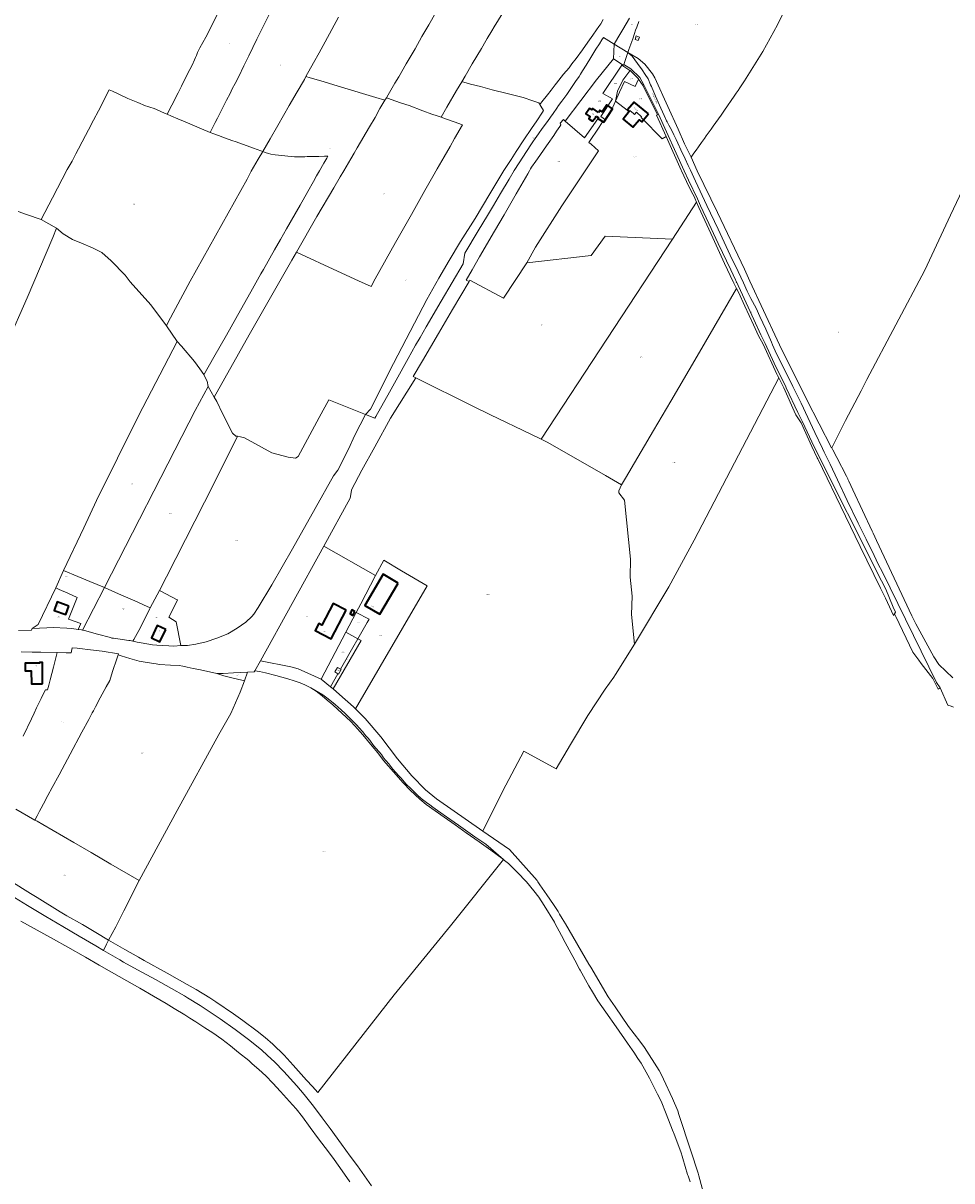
# Model space of a CAD drawing. Header units: metres. Extents: x 125062 to 132125, y 450617 to 454542.
# Tile 21 of 34: x 129073 to 129929, y 451570 to 452636. Entities that reach past the tile are written whole.
import ezdxf
from ezdxf.enums import TextEntityAlignment as Align

# ---------------------------------------------------------------- set-up
doc = ezdxf.new("R2010")
doc.units = ezdxf.units.M
doc.layers.get('Defpoints').update_dxf_attribs({"color": 151})
for name, color, linetype, lineweight in [('B-XX-KG-GRENS_PERCEEL-GV', 150, 'Continuous', 18), ('B-XX-KG-GRENS_PERCEEL-S', 150, 'Continuous', 25), ('B-XX-OG-BEBOUWING-G', 7, 'Continuous', 35), ('B-XX-OG-BEBOUWING_HUISNUMMER-T18', 7, 'Continuous', 18), ('B-XX-OG-BEBOUWING_STRAATNAAM-T18', 7, 'Continuous', 18)]:
    doc.layers.add(name, color=color, linetype=linetype, lineweight=lineweight)
doc.styles.add('NLCS-ISO', font='NLCS-ISO.ttf', dxfattribs={"height": 1.8})
doc.styles.add('NLCS-ISO-M-T18', font='NLCS-ISO.ttf', dxfattribs={"height": 1.8})

# ---------------------------------------------------------------- blocks, each defined once
blk = doc.blocks.new('SKG-PERCEELNUMMER-SO')
at = {"layer": 'Defpoints'}
blk.add_point((0, 0), dxfattribs=at)
at = {"style": 'NLCS-ISO', "oblique": 10, "flags": 1}
blk.add_attdef('GEMEENTECODE', text='', height=1.8, dxfattribs=at).set_placement((-0.5, 2.6), align=Align.MIDDLE_RIGHT)
at = {"style": 'NLCS-ISO', "oblique": 10}
blk.add_attdef('PERCEELNUMMER', text='', height=1.8, dxfattribs=at).set_placement((0, 0), align=Align.MIDDLE_CENTER)
at = {"style": 'NLCS-ISO', "oblique": 10, "flags": 1}
blk.add_attdef('SECTIE', text='', height=1.8, dxfattribs=at).set_placement((0.5, 2.5), align=Align.MIDDLE_LEFT)

msp = doc.modelspace()

# ---------------------------------------------------------------- linework, layer by layer
at = {"layer": 'B-XX-KG-GRENS_PERCEEL-GV'}
for points in [[(129640.407, 452637.42), (129638.593, 452632.272), (129637.591, 452629.312), (129636.591, 452626.532), (129634.841, 452621.62), (129633.029, 452616.591), (129631.217, 452611.503), (129630.338, 452608.839), (129640.038, 452603.247), (129645.941, 452598.199), (129653.101, 452589.225), (129655.132, 452585.598), (129667.326, 452559.193), (129676.787, 452538.151), (129682.543, 452524.875), (129688.599, 452512.554), (129691.163, 452516.022), (129693.36, 452519.019), (129695.558, 452522.075), (129698.365, 452525.954), (129700.929, 452529.539), (129702.64, 452532.009), (129705.388, 452535.889), (129707.16, 452538.417), (129709.114, 452541.18), (129713.876, 452547.821), (129716.256, 452551.112), (129719.492, 452555.638), (129728.357, 452568.695), (129730.133, 452571.461), (129731.902, 452573.87), (129733.494, 452576.342), (129737.994, 452582.901), (129754.669, 452609.659), (129768.252, 452634.328), (129781.414, 452661.616)], [(129781.414, 452661.616), (129768.252, 452634.328), (129754.669, 452609.659), (129737.994, 452582.901), (129733.494, 452576.342), (129731.902, 452573.87), (129730.133, 452571.461), (129728.357, 452568.695), (129719.492, 452555.638), (129716.256, 452551.112), (129713.876, 452547.821), (129709.114, 452541.18), (129707.16, 452538.417), (129705.388, 452535.889), (129702.64, 452532.009), (129700.929, 452529.539), (129698.365, 452525.954), (129695.558, 452522.075), (129693.36, 452519.019), (129691.163, 452516.022), (129688.599, 452512.554), (129694.201, 452499.831), (129713.147, 452461.39), (129737.859, 452409.275), (129742.697, 452398.363), (129767.837, 452344.163), (129770.204, 452339.531), (129795.223, 452288.915), (129818.178, 452244.752), (129818.242, 452244.629), (129825.662, 452259.523), (129830.861, 452269.957), (129845.335, 452297.375), (129850.723, 452307.582), (129904.062, 452408.475), (129927.637, 452458.906), (129946.905, 452500.003)], [(129256.325, 452652.053), (129241.512, 452623.12), (129238.829, 452618.115), (129236.086, 452613.107), (129234.835, 452610.577), (129233.978, 452609.008), (129232.97, 452606.245), (129232.054, 452604.145), (129231.16, 452602.094), (129228.83, 452597.275), (129224.788, 452589.26), (129219.097, 452577.871), (129215.964, 452571.723), (129210.388, 452560.456), (129206.066, 452552.019), (129209.969, 452550.321), (129215.744, 452547.834), (129222.48, 452545.013), (129237.64, 452538.516), (129245.68, 452535.322), (129250.311, 452544.29), (129252.302, 452548.326), (129256.969, 452557.666), (129259.078, 452561.765), (129260.674, 452564.84), (129263.92, 452571.229), (129265.911, 452575.265), (129268.475, 452580.268), (129271.895, 452586.899), (129276.669, 452596.718), (129281.162, 452605.876), (129288.671, 452621.059), (129302.262, 452648.772)], [(129302.262, 452648.772), (129288.671, 452621.059), (129281.162, 452605.876), (129276.669, 452596.718), (129271.895, 452586.899), (129268.475, 452580.268), (129265.911, 452575.265), (129263.92, 452571.229), (129260.674, 452564.84), (129259.078, 452561.765), (129256.969, 452557.666), (129252.302, 452548.326), (129250.311, 452544.29), (129245.68, 452535.322), (129248.821, 452534.07), (129253.265, 452532.506), (129258.852, 452530.432), (129266.481, 452527.631), (129268.462, 452526.962), (129276.392, 452524.05), (129285.343, 452520.744), (129292.13, 452518.281), (129293.981, 452517.658), (129300.807, 452529.381), (129307.849, 452541.576), (129318.498, 452560.048), (129325.651, 452572.603), (129332.352, 452584.134), (129333.802, 452586.777), (129340.694, 452599.337), (129345.897, 452608.69), (129351.558, 452618.827), (129363.897, 452641.448)], [(129363.897, 452641.448), (129351.558, 452618.827), (129345.897, 452608.69), (129340.694, 452599.337), (129333.802, 452586.777), (129337.617, 452585.686), (129347.634, 452582.643), (129362.565, 452578.285), (129375.642, 452574.3), (129389.019, 452570.204), (129398.313, 452567.501), (129406.57, 452564.893), (129407.976, 452567.276), (129409.457, 452569.785), (129415.756, 452580.652), (129419.311, 452586.571), (129426.182, 452598.464), (129434.316, 452612.411), (129440.728, 452623.519), (129446.911, 452634.264), (129453.495, 452645.674)], [(129607.784, 452639.252), (129605.491, 452635.387), (129603.643, 452632.902), (129601.45, 452629.873), (129597.992, 452624.909), (129593.44, 452618.311), (129588.478, 452611.406), (129582.829, 452603.353), (129578.896, 452598.319), (129576.178, 452594.801), (129571.255, 452588.79), (129566.854, 452583.387), (129564.537, 452580.594), (129563.497, 452579.2), (129559.799, 452574.29), (129556.326, 452569.98), (129551.238, 452563.37), (129549.388, 452560.937), (129550.32, 452559.299), (129552.733, 452555.424), (129551.753, 452554.031), (129546.522, 452545.869), (129541.623, 452538.847), (129534.478, 452528.496), (129527.462, 452517.731), (129522.749, 452510.356), (129516.2, 452500.062), (129503.369, 452478.7), (129489.754, 452456.023), (129476.314, 452434.736), (129465.706, 452417.314), (129456.133, 452400.981), (129445.321, 452381.484), (129441.391, 452374.407), (129414.496, 452322.468), (129393.244, 452280.403), (129388.814, 452275.467), (129397.412, 452272.085), (129398.244, 452273.626), (129410.703, 452296.054), (129416.873, 452307.119), (129427.981, 452326.976), (129434.62, 452339.176), (129438.913, 452346.474), (129444.618, 452356.106), (129458.495, 452379.974), (129478.607, 452414.253), (129480.26, 452424.033), (129492.612, 452444.733), (129500.965, 452458.673), (129506.553, 452468.066), (129513.141, 452479.015), (129520.964, 452492.236), (129525.788, 452500.194), (129530.268, 452507.195), (129533.776, 452512.577), (129541.079, 452523.825), (129542.863, 452526.487), (129544.995, 452529.574), (129548.225, 452534.116), (129551.511, 452538.778), (129556.303, 452545.322), (129559.07, 452549.258), (129561.552, 452552.651), (129565.069, 452557.676), (129566.625, 452559.916), (129569.565, 452564.094), (129574.066, 452570.333), (129577.756, 452575.6), (129582.305, 452582.317), (129585.476, 452586.798), (129586.681, 452588.791), (129588.633, 452591.934), (129592.084, 452597.196), (129596.327, 452604.263), (129600.976, 452611.815), (129604.194, 452616.893), (129606.374, 452620.458), (129607.869, 452622.756), (129617.838, 452616.674), (129621.039, 452622.466), (129625.628, 452630.018), (129631.877, 452640.466)], [(129453.495, 452645.674), (129446.911, 452634.264), (129440.728, 452623.519), (129434.316, 452612.411), (129426.182, 452598.464), (129419.311, 452586.571), (129415.756, 452580.652), (129409.457, 452569.785), (129407.976, 452567.276), (129410.007, 452566.641), (129415.835, 452564.454), (129421.96, 452562.273), (129428.804, 452559.931), (129441.599, 452555.284), (129449.83, 452552.2), (129454.813, 452550.469), (129458.254, 452549.239), (129463.56, 452558.534), (129472.674, 452573.874), (129477.34, 452581.868), (129480.464, 452587.217), (129486.874, 452598.444), (129495.417, 452612.699), (129499.486, 452619.583), (129500.747, 452621.697), (129505.106, 452628.886), (129507.284, 452632.569), (129515.082, 452645.556)], [(129515.082, 452645.556), (129507.284, 452632.569), (129505.106, 452628.886), (129500.747, 452621.697), (129499.486, 452619.583), (129495.417, 452612.699), (129486.874, 452598.444), (129480.464, 452587.217), (129477.34, 452581.868), (129479.288, 452581.413), (129485.519, 452579.83), (129494.747, 452577.424), (129505.415, 452574.575), (129519.073, 452571.199), (129534.053, 452567.319), (129542.933, 452564.487), (129548.515, 452562.652), (129549.016, 452561.591), (129549.388, 452560.937), (129551.238, 452563.37), (129556.326, 452569.98), (129559.799, 452574.29), (129563.497, 452579.2), (129564.537, 452580.594), (129566.854, 452583.387), (129571.255, 452588.79), (129576.178, 452594.801), (129578.896, 452598.319), (129582.829, 452603.353), (129588.478, 452611.406), (129593.44, 452618.311), (129597.992, 452624.909), (129601.45, 452629.873), (129603.643, 452632.902), (129605.491, 452635.387), (129607.784, 452639.252)], [(129631.877, 452640.466), (129625.628, 452630.018), (129621.039, 452622.466), (129617.838, 452616.674), (129630.338, 452608.839), (129631.217, 452611.503), (129633.029, 452616.591), (129634.841, 452621.62), (129636.591, 452626.532), (129637.591, 452629.312), (129638.593, 452632.272), (129640.407, 452637.42)], [(129071.283, 452056.878), (129081.469, 452056.597), (129089.511, 452056.419), (129104.583, 452056.111), (129112.921, 452055.94), (129117.453, 452055.974), (129118.497, 452060.639), (129123.015, 452060.185), (129127.962, 452059.626), (129132.672, 452059.066), (129146.025, 452057.439), (129160.992, 452055.05), (129160.712, 452054.21), (129163.627, 452053.223), (129171.567, 452050.722), (129178.132, 452048.865), (129180.102, 452048.284), (129193.46, 452046.062), (129195.905, 452045.663), (129198.767, 452045.268), (129208.956, 452044.629), (129217.06, 452044.095), (129220.519, 452043.585), (129224.336, 452042.839), (129229.944, 452041.63), (129235.254, 452040.419), (129250.346, 452037.257), (129251.694, 452036.84), (129257.675, 452036.776), (129267.2, 452037.383), (129280.01, 452037.997), (129286.108, 452038.289), (129286.623, 452039.217), (129291.787, 452048.515), (129350.417, 452154.092), (129374.424, 452198.466), (129375.851, 452205.535), (129375.928, 452205.915), (129385.434, 452224.032), (129397.392, 452245.629), (129411.856, 452271.911), (129434.915, 452309.289), (129432.569, 452310.451), (129441.099, 452324.93), (129455.8, 452350.115), (129468.739, 452372.011), (129484.089, 452397.915), (129481.518, 452399.325), (129487.046, 452408.777), (129493.866, 452420.621), (129507.506, 452444.19), (129516.444, 452459.504), (129527.558, 452478.646), (129538.139, 452497.13), (129539.726, 452499.941), (129540.815, 452501.841), (129541.737, 452503.173), (129545.48, 452508.68), (129549.171, 452513.888), (129553.378, 452519.941), (129556.954, 452524.968), (129562.198, 452532.535), (129564.79, 452536.347), (129567.667, 452540.702), (129568.583, 452542.272), (129568.009, 452543.926), (129571.031, 452547.153), (129572.672, 452545.587), (129601.362, 452583.642), (129617.275, 452602.978), (129617.838, 452616.674), (129607.869, 452622.756), (129606.374, 452620.458), (129604.194, 452616.893), (129600.976, 452611.815), (129596.327, 452604.263), (129592.084, 452597.196), (129588.633, 452591.934), (129586.681, 452588.791), (129585.476, 452586.798), (129582.305, 452582.317), (129577.756, 452575.6), (129574.066, 452570.333), (129569.565, 452564.094), (129566.625, 452559.916), (129565.069, 452557.676), (129561.552, 452552.651), (129559.07, 452549.258), (129556.303, 452545.322), (129551.511, 452538.778), (129548.225, 452534.116), (129544.995, 452529.574), (129542.863, 452526.487), (129541.079, 452523.825), (129533.776, 452512.577), (129530.268, 452507.195), (129525.788, 452500.194), (129520.964, 452492.236), (129513.141, 452479.015), (129506.553, 452468.066), (129500.965, 452458.673), (129492.612, 452444.733), (129480.26, 452424.033), (129478.607, 452414.253), (129458.495, 452379.974), (129444.618, 452356.106), (129438.913, 452346.474), (129434.62, 452339.176), (129427.981, 452326.976), (129416.873, 452307.119), (129410.703, 452296.054), (129398.244, 452273.626), (129397.412, 452272.085), (129388.814, 452275.467), (129378.859, 452256.476), (129372.911, 452243.38), (129363.151, 452224.133), (129359.106, 452218.918), (129342.438, 452188.849), (129321.447, 452151.635), (129302.45, 452118.587), (129289.842, 452097.611), (129285.681, 452091.667), (129283.995, 452089.514), (129278.327, 452084.13), (129270.394, 452078.618), (129261.786, 452073.43), (129251.682, 452069.279), (129241.757, 452065.997), (129232.209, 452063.887), (129224.786, 452062.774), (129218.578, 452062.552), (129212.042, 452061.984), (129207.514, 452062.248), (129196.551, 452062.821), (129192.556, 452063.387), (129181.882, 452065.153), (129178.303, 452065.841), (129174.315, 452066.659), (129171.86, 452067.162), (129170.519, 452067.353), (129156.359, 452069.369), (129154.987, 452069.537), (129153.674, 452070.004), (129141.797, 452073.25), (129129.682, 452076.494), (129128.059, 452076.784), (129126.876, 452076.995), (129124.553, 452077.409), (129123.995, 452077.492), (129118.113, 452078.373), (129113.466, 452078.636), (129100.895, 452079.137), (129095, 452078.974), (129081.606, 452078.342), (129080.871, 452076.664), (129069.11, 452076.516)], [(129929.74, 452032.812), (129916.917, 452045.056), (129912.213, 452052.173), (129895.711, 452082.505), (129892.12, 452090.012), (129859.571, 452159.373), (129856.405, 452166.119), (129855.553, 452167.934), (129837.6, 452206.191), (129835.823, 452209.978), (129833.946, 452213.977), (129833.078, 452215.826), (129832.975, 452216.046), (129831.828, 452218.491), (129822.846, 452235.772), (129819.147, 452242.888), (129818.242, 452244.629), (129818.178, 452244.752), (129795.223, 452288.915), (129770.204, 452339.531), (129767.837, 452344.163), (129742.697, 452398.363), (129737.859, 452409.275), (129713.147, 452461.39), (129694.201, 452499.831), (129688.599, 452512.554), (129682.543, 452524.875), (129676.787, 452538.151), (129667.326, 452559.193), (129655.132, 452585.598), (129653.101, 452589.225), (129645.941, 452598.199), (129640.038, 452603.247), (129630.338, 452608.839), (129634.311, 452605.376), (129639.307, 452598.707), (129643.53, 452592.812), (129646.308, 452588.731), (129649.003, 452584.574), (129651.303, 452579.239), (129652.262, 452577.516), (129655.863, 452568.715), (129660.663, 452557.656), (129663.96, 452550.701), (129666.06, 452545.885), (129666.599, 452544.934), (129668.216, 452541.902), (129669.474, 452539.823), (129671.271, 452536.494), (129672.889, 452533.165), (129675.047, 452528.826), (129676.487, 452525.496), (129679.365, 452519.254), (129683.322, 452511.05), (129686.022, 452504.807), (129687.976, 452500.38), (129692.867, 452490.385), (129703.248, 452468.075), (129713.57, 452446.062), (129724.786, 452422.324), (129732.004, 452407.094), (129737.016, 452396.623), (129740.416, 452389.127), (129743.638, 452382.344), (129748.529, 452373.242), (129752.108, 452365.687), (129757.537, 452353.907), (129762.729, 452342.008), (129763.624, 452339.747), (129766.13, 452334.095), (129770.545, 452325.111), (129776.569, 452313.094), (129782.296, 452301.374), (129789.991, 452286.025), (129796.315, 452272.639), (129802.818, 452258.777), (129809.857, 452244.201), (129811.349, 452240.869), (129816.659, 452229.625), (129823.46, 452215.406), (129832.528, 452196.19), (129842.61, 452175.308), (129849.828, 452160.672), (129857.463, 452145.562), (129861.162, 452137.708), (129865.158, 452130.094), (129914.825, 452028.435), (129918.077, 452023.519), (129925.349, 452007.845), (129928.154, 452006.78), (129930.512, 452005.885)], [(129058.908, 452341.884), (129076.894, 452382.83), (129100.664, 452438.444), (129103.897, 452446.989), (129089.954, 452455.123), (129076.359, 452459.77), (129068.67, 452462.437)], [(129069.11, 452076.516), (129080.871, 452076.664), (129081.606, 452078.342), (129086.978, 452081.873), (129103.359, 452115.723), (129110.408, 452131.601), (129129.087, 452170.92), (129140.972, 452196.095), (129179.521, 452274.263), (129215.137, 452342.696), (129205.384, 452357.096), (129190.821, 452376.332), (129171.702, 452397.775), (129167.31, 452403.698), (129154.285, 452417.12), (129145.712, 452424.619), (129137.28, 452429.083), (129127.005, 452433.234), (129118.582, 452436.566), (129110.026, 452441.802), (129103.897, 452446.989), (129100.664, 452438.444), (129076.894, 452382.83), (129058.908, 452341.884)], [(129066.449, 451911.795), (129084.122, 451901.89), (129086.07, 451905.687), (129088.353, 451909.964), (129089.795, 451912.696), (129091.958, 451916.854), (129096.044, 451924.516), (129100.069, 451931.999), (129106.377, 451943.64), (129109.14, 451948.688), (129116.709, 451962.586), (129127.405, 451982.899), (129133.653, 451994.6), (129136.897, 452000.598), (129138.099, 452002.585), (129139.859, 452006.053), (129144.323, 452014.424), (129149.845, 452024.591), (129152.958, 452030.451), (129155.696, 452038.572), (129159.42, 452050.333), (129160.712, 452054.21), (129160.992, 452055.05), (129146.025, 452057.439), (129132.672, 452059.066), (129127.962, 452059.626), (129123.015, 452060.185), (129118.497, 452060.639), (129117.453, 452055.974), (129112.921, 452055.94), (129104.583, 452056.111), (129103.137, 452050.208), (129101.228, 452042.689), (129098.218, 452031.172), (129096.827, 452025.98), (129095.727, 452021.743), (129093.702, 452021.728), (129092.234, 452018.917), (129089.891, 452013.778), (129085.667, 452005.11), (129083.38, 452000.387), (129081.082, 451995.217), (129073.2, 451979.123)], [(129073.2, 451979.123), (129081.082, 451995.217), (129083.38, 452000.387), (129085.667, 452005.11), (129089.891, 452013.778), (129092.234, 452018.917), (129093.702, 452021.728), (129095.727, 452021.743), (129096.827, 452025.98), (129098.218, 452031.172), (129101.228, 452042.689), (129103.137, 452050.208), (129104.583, 452056.111), (129089.511, 452056.419), (129081.469, 452056.597), (129071.283, 452056.878)], [(129708.499, 451527.628), (129695.818, 451574.024), (129695.082, 451576.716), (129688.343, 451597.296), (129677.389, 451630.744), (129676.351, 451633.915), (129671.562, 451645.47), (129663.276, 451663.109), (129662.245, 451665.304), (129659.184, 451671.242), (129645.823, 451692.327), (129641.339, 451698.222), (129631.033, 451711.769), (129618.686, 451729.901), (129612.26, 451739.197), (129596.235, 451766.243), (129594.508, 451769.191), (129572.854, 451806.147), (129569.75, 451811.161), (129567.399, 451815.256), (129566.049, 451817.607), (129561.99, 451824.173), (129555.902, 451833.007), (129549.336, 451842.199), (129547.546, 451844.944), (129546.949, 451846.138), (129521.288, 451874.675), (129496.803, 451891.739), (129454.171, 451921.451), (129444.067, 451929.671), (129431.299, 451942.723), (129418.113, 451958.221), (129402.837, 451978.584), (129388.269, 451995.276), (129379.486, 452004.23), (129377.627, 452006.124), (129364.783, 452017.599), (129358.801, 452022.627), (129356.419, 452024.629), (129347.945, 452031.754), (129326.636, 452041.07), (129319.861, 452043.023), (129291.787, 452048.515), (129286.623, 452039.217), (129290.894, 452038.736), (129296.463, 452037.523), (129306.155, 452035.028), (129317.232, 452031.961), (129322.884, 452030.206), (129328.345, 452028.336), (129332.92, 452026.353), (129338.31, 452023.55), (129349.425, 452017.257), (129354.35, 452013.559), (129360.858, 452008.324), (129366.362, 452003.371), (129369.791, 452000), (129371.585, 451998.462), (129380.061, 451989.867), (129385.91, 451983.421), (129389.014, 451979.362), (129390.805, 451977.691), (129392.595, 451975.423), (129396.177, 451970.648), (129401.071, 451965.156), (129403.339, 451962.172), (129405.369, 451959.187), (129407.517, 451956.8), (129410.263, 451953.577), (129413.964, 451948.802), (129419.336, 451942.475), (129421.484, 451940.445), (129422.797, 451938.893), (129426.14, 451935.073), (129430.676, 451930.656), (129436.406, 451925.046), (129440.107, 451921.703), (129444.882, 451918.003), (129447.986, 451915.854), (129450.851, 451913.705), (129455.029, 451910.601), (129466.37, 451902.603), (129474.368, 451897.231), (129489.529, 451886.487), (129499.437, 451879.683), (129515.75, 451865.511), (129516.747, 451864.761), (129520.567, 451862.015), (129524.745, 451857.598), (129528.565, 451854.017), (129537.041, 451844.944), (129543.726, 451836.827), (129548.501, 451830.858), (129553.395, 451823.218), (129562.707, 451807.818), (129563.162, 451806.973), (129569.392, 451795.403), (129572.615, 451789.076), (129576.315, 451782.272), (129581.449, 451772.841), (129585.866, 451764.604), (129586.406, 451763.643), (129594.461, 451749.324), (129597.684, 451743.713), (129602.817, 451735.357), (129609.98, 451724.971), (129619.53, 451711.362), (129630.035, 451696.44), (129634.272, 451690.26), (129635.765, 451688.084), (129639.704, 451682.234), (129642.689, 451677.817), (129650.329, 451664.089), (129657.73, 451649.406), (129660.953, 451642.84), (129665.609, 451631.38), (129671.578, 451616.1), (129672.931, 451612.56), (129677.308, 451601.297), (129679.613, 451595.464), (129680.516, 451592.14), (129681.126, 451590.058), (129685.425, 451575.392), (129685.842, 451574.151), (129687.708, 451568.599)], [(129061.874, 451845.684), (129079.954, 451834.322), (129086.188, 451830.481), (129107.502, 451817.459), (129113.618, 451813.797), (129127.81, 451805.572), (129143.189, 451796.448), (129148.711, 451793.206), (129152.027, 451791.178), (129158.526, 451803.52), (129166.098, 451818.132), (129180.122, 451846.29), (129154.097, 451861.36), (129135.927, 451871.926), (129119.953, 451881.232), (129091.331, 451897.743), (129086.165, 451900.745), (129084.122, 451901.89), (129066.449, 451911.795)], [(129057.33, 451835.429), (129077.326, 451823.227), (129094.152, 451813.059), (129109.806, 451803.743), (129124.786, 451794.954), (129140.266, 451786.089), (129147.299, 451781.861), (129150.113, 451787.543), (129152.027, 451791.178), (129148.711, 451793.206), (129143.189, 451796.448), (129127.81, 451805.572), (129113.618, 451813.797), (129107.502, 451817.459), (129086.188, 451830.481), (129079.954, 451834.322), (129061.874, 451845.684)], [(129394.274, 451564.975), (129381.27, 451583.227), (129374.592, 451592.416), (129366.644, 451603.208), (129356.182, 451617.705), (129348.832, 451627.495), (129340.734, 451638.362), (129332.162, 451649.231), (129325.508, 451657.171), (129313.44, 451670.248), (129304.812, 451679.293), (129298.452, 451685.084), (129292.764, 451690.122), (129280.762, 451699.652), (129268.634, 451709.007), (129254.708, 451718.842), (129244.75, 451725.518), (129236.212, 451730.914), (129224.604, 451738.044), (129221.908, 451739.851), (129210.024, 451746.832), (129195.094, 451755.096), (129178.638, 451764.014), (129165.73, 451771.123), (129162.41, 451773.057), (129151.5, 451779.335), (129147.299, 451781.861), (129140.266, 451786.089), (129124.786, 451794.954), (129109.806, 451803.743), (129094.152, 451813.059), (129077.326, 451823.227), (129057.33, 451835.429)], [(129071.035, 451808.765), (129086.19, 451800.546), (129101.144, 451792.102), (129114.301, 451784.913), (129130.702, 451775.44), (129143.235, 451768.228), (129161.834, 451757.824), (129180.807, 451746.943), (129193.238, 451739.682), (129204.922, 451732.922), (129212.511, 451728.325), (129222.271, 451722.347), (129226.91, 451719.395), (129232.454, 451715.867), (129240.641, 451710.618), (129248.03, 451706.022), (129256.264, 451699.948), (129264.299, 451693.9), (129271.634, 451687.829), (129281.115, 451680.302), (129284.407, 451677.442), (129290.519, 451672.2), (129296.928, 451666.132), (129303.386, 451659.439), (129310.491, 451651.944), (129321.435, 451639.613), (129324.8, 451635.929), (129330.481, 451628.564), (129337.631, 451618.744), (129345.479, 451608.398), (129351.483, 451600.407), (129358.309, 451591.288), (129365.01, 451581.82), (129374.325, 451568.695)]]:
    msp.add_lwpolyline(points, dxfattribs=at)
for points in [[(129637.126, 452620.875), (129638.121, 452624.094), (129640.982, 452623.156), (129639.987, 452619.997)], [(129640.982, 452623.156), (129638.121, 452624.094), (129637.126, 452620.875), (129639.987, 452619.997)], [(129617.275, 452602.978), (129625.278, 452597.967), (129626.499, 452597.203), (129626.718, 452597.867), (129630.338, 452608.839), (129617.838, 452616.674)], [(129877.326, 452089.233), (129892.862, 452056.647), (129898.435, 452049.047), (129900.734, 452046.071), (129911.328, 452032.363), (129916.409, 452022.416), (129918.077, 452023.519), (129914.825, 452028.435), (129865.158, 452130.094), (129861.162, 452137.708), (129857.463, 452145.562), (129849.828, 452160.672), (129842.61, 452175.308), (129832.528, 452196.19), (129823.46, 452215.406), (129816.659, 452229.625), (129811.349, 452240.869), (129809.857, 452244.201), (129802.818, 452258.777), (129796.315, 452272.639), (129789.991, 452286.025), (129782.296, 452301.374), (129776.569, 452313.094), (129770.545, 452325.111), (129766.13, 452334.095), (129763.624, 452339.747), (129762.729, 452342.008), (129757.537, 452353.907), (129752.108, 452365.687), (129748.529, 452373.242), (129743.638, 452382.344), (129740.416, 452389.127), (129737.016, 452396.623), (129732.004, 452407.094), (129724.786, 452422.324), (129713.57, 452446.062), (129703.248, 452468.075), (129692.867, 452490.385), (129687.976, 452500.38), (129686.022, 452504.807), (129683.322, 452511.05), (129679.365, 452519.254), (129676.487, 452525.496), (129675.047, 452528.826), (129672.889, 452533.165), (129671.271, 452536.494), (129669.474, 452539.823), (129668.216, 452541.902), (129666.599, 452544.934), (129666.06, 452545.885), (129663.96, 452550.701), (129660.663, 452557.656), (129655.863, 452568.715), (129652.262, 452577.516), (129651.303, 452579.239), (129649.003, 452584.574), (129646.308, 452588.731), (129643.53, 452592.812), (129639.307, 452598.707), (129634.311, 452605.376), (129630.338, 452608.839), (129626.718, 452597.867), (129633.251, 452593.762), (129641.348, 452585.963), (129645.226, 452579.097), (129658.629, 452552.065), (129682.281, 452500), (129686.421, 452491.201), (129694.659, 452473.953), (129697.475, 452467.712), (129704.925, 452451.447), (129713.744, 452432.952), (129725.164, 452408.674), (129734.152, 452389.545), (129746.332, 452362.934), (129752.838, 452348.674), (129756.536, 452341.539), (129756.862, 452340.933), (129765.301, 452322.684), (129775.874, 452300.868), (129776.283, 452300), (129786.948, 452277.381), (129791.383, 452268.819), (129800, 452250.112), (129801.221, 452247.461), (129864.209, 452122.087), (129868.077, 452114.688), (129874.916, 452098.095), (129877.149, 452093.47), (129876.125, 452091.752)], [(129609.763, 452547.009), (129605.434, 452549.872), (129616.163, 452566.096), (129607.353, 452571.006), (129624.758, 452597.186), (129625.278, 452597.967), (129617.275, 452602.978), (129601.362, 452583.642), (129572.672, 452545.587), (129590.44, 452530.145), (129602.664, 452547.69), (129607.029, 452544.93), (129607.094, 452544.889), (129608.003, 452544.314)], [(129863.153, 452115.492), (129867.746, 452106.135), (129875.183, 452090.174), (129876.125, 452091.752), (129877.149, 452093.47), (129874.916, 452098.095), (129868.077, 452114.688), (129864.209, 452122.087), (129801.221, 452247.461), (129800, 452250.112), (129791.383, 452268.819), (129786.948, 452277.381), (129776.283, 452300), (129775.874, 452300.868), (129765.301, 452322.684), (129756.862, 452340.933), (129756.536, 452341.539), (129752.838, 452348.674), (129746.332, 452362.934), (129734.152, 452389.545), (129725.164, 452408.674), (129713.744, 452432.952), (129704.925, 452451.447), (129697.475, 452467.712), (129694.659, 452473.953), (129686.421, 452491.201), (129682.281, 452500), (129658.629, 452552.065), (129645.226, 452579.097), (129641.348, 452585.963), (129633.251, 452593.762), (129626.718, 452597.867), (129626.499, 452597.203), (129625.278, 452597.967), (129624.758, 452597.186), (129632.216, 452592.401), (129632.41, 452592.21), (129640.252, 452584.522), (129640.328, 452584.405), (129644.434, 452578.056), (129657.639, 452551.595), (129656.736, 452551.166), (129665.606, 452531.503), (129679.615, 452500.451), (129679.826, 452500), (129686.643, 452485.395), (129690.217, 452478.474), (129691.617, 452476.204), (129692.238, 452474.623), (129693.774, 452471.055), (129695.878, 452466.166), (129708.688, 452438.16), (129719.459, 452414.677), (129727.351, 452397.538), (129727.897, 452396.316), (129730.451, 452391.536), (129732.323, 452388.033), (129738.213, 452375.343), (129746.304, 452358.002), (129750.833, 452348.009), (129755.229, 452340.24), (129767.654, 452312.688), (129768.346, 452311.437), (129769.587, 452309.161), (129771.501, 452305.655), (129774.046, 452300), (129784.95, 452275.771), (129785.307, 452275.262), (129790.032, 452267.62), (129800, 452246.108), (129804.873, 452235.592), (129805.405, 452234.496), (129830.987, 452181.777), (129844.486, 452153.959)], [(129243.733, 452301.089), (129249.311, 452291.434), (129281.534, 452348.814), (129320.749, 452417.714), (129325.03, 452425.102), (129343.974, 452457.793), (129359.617, 452484.354), (129365.438, 452494.464), (129368.673, 452499.789), (129375.205, 452511.038), (129378.125, 452516.109), (129381.05, 452520.942), (129392.449, 452540.444), (129397.432, 452549.017), (129402.008, 452557.164), (129406.57, 452564.893), (129398.313, 452567.501), (129389.019, 452570.204), (129375.642, 452574.3), (129362.565, 452578.285), (129347.634, 452582.643), (129337.617, 452585.686), (129333.802, 452586.777), (129332.352, 452584.134), (129325.651, 452572.603), (129318.498, 452560.048), (129307.849, 452541.576), (129300.807, 452529.381), (129293.981, 452517.658), (129296.272, 452516.888), (129299.456, 452515.711), (129301.55, 452515.343), (129305.438, 452514.599), (129308.603, 452514.256), (129317.14, 452513.382), (129323.347, 452512.812), (129326.387, 452512.703), (129332.697, 452512.85), (129334.839, 452512.959), (129339.78, 452513.074), (129345.734, 452513.153), (129350.913, 452513.273), (129353.054, 452513.382), (129354.063, 452513.525), (129352.921, 452511.414), (129350.345, 452506.947), (129346.339, 452499.8), (129343.515, 452495.133), (129340.812, 452490.169), (129335.462, 452480.897), (129328.468, 452468.397), (129315.887, 452446.444), (129310.363, 452436.516), (129304.836, 452427.005), (129294.549, 452408.941), (129292.375, 452404.934), (129284.617, 452391.117), (129269.098, 452363.782), (129260.518, 452348.471), (129248.937, 452328.193), (129239.723, 452311.923), (129242.735, 452306.209), (129243.656, 452301.222)], [(129619.121, 452564.155), (129620.916, 452573.269), (129625.675, 452583.291), (129632.218, 452592.07), (129632.41, 452592.21), (129632.216, 452592.401), (129624.758, 452597.186), (129607.353, 452571.006), (129616.163, 452566.096), (129605.434, 452549.872), (129609.763, 452547.009), (129615.415, 452555.662)], [(129622.723, 452572.411), (129627.416, 452582.294), (129637.11, 452577.703), (129640.328, 452584.405), (129640.252, 452584.522), (129632.41, 452592.21), (129632.218, 452592.07), (129625.675, 452583.291), (129620.916, 452573.269), (129619.121, 452564.155)], [(129270.722, 452255.368), (129273.54, 452255.011), (129277.151, 452254.064), (129302.318, 452240.164), (129317.532, 452236.198), (129324.07, 452235.147), (129326.674, 452236.745), (129345.958, 452272.697), (129354.84, 452288.828), (129388.814, 452275.467), (129393.244, 452280.403), (129414.496, 452322.468), (129441.391, 452374.407), (129445.321, 452381.484), (129456.133, 452400.981), (129465.706, 452417.314), (129476.314, 452434.736), (129489.754, 452456.023), (129503.369, 452478.7), (129516.2, 452500.062), (129522.749, 452510.356), (129527.462, 452517.731), (129534.478, 452528.496), (129541.623, 452538.847), (129546.522, 452545.869), (129551.753, 452554.031), (129552.733, 452555.424), (129550.32, 452559.299), (129549.388, 452560.937), (129549.016, 452561.591), (129548.515, 452562.652), (129542.933, 452564.487), (129534.053, 452567.319), (129519.073, 452571.199), (129505.415, 452574.575), (129494.747, 452577.424), (129485.519, 452579.83), (129479.288, 452581.413), (129477.34, 452581.868), (129472.674, 452573.874), (129463.56, 452558.534), (129458.254, 452549.239), (129462.321, 452547.785), (129470.364, 452545.113), (129478.006, 452542.403), (129470.78, 452529.756), (129466.544, 452522.391), (129461.167, 452512.856), (129454.841, 452501.686), (129450.785, 452494.568), (129443.496, 452481.708), (129431.035, 452459.637), (129416.458, 452433.858), (129397.65, 452400.423), (129393.772, 452393.366), (129382.239, 452398.521), (129358.75, 452409.422), (129329.762, 452422.963), (129325.03, 452425.102), (129320.749, 452417.714), (129281.534, 452348.814), (129249.311, 452291.434), (129251.636, 452287.41), (129256.785, 452276.28), (129266.141, 452258.208), (129269.337, 452255.544)], [(129665.606, 452531.503), (129656.736, 452551.166), (129657.639, 452551.595), (129644.434, 452578.056), (129640.328, 452584.405), (129637.11, 452577.703), (129627.416, 452582.294), (129622.723, 452572.411), (129619.121, 452564.155), (129629.837, 452555.775), (129631.558, 452554.334), (129631.745, 452554.569), (129632.364, 452555.345), (129635.642, 452552.654), (129636.607, 452551.862), (129638.235, 452553.851), (129643.103, 452549.725), (129642.579, 452549.086), (129643.342, 452548.424), (129661.87, 452529.409)], [(129206.066, 452552.019), (129203.471, 452553.148), (129196.25, 452556.316), (129193.902, 452557.393), (129190.065, 452558.495), (129188.227, 452559.077), (129185.865, 452559.827), (129178.77, 452562.699), (129169.744, 452566.659), (129161.377, 452570.455), (129155.717, 452573.123), (129152.65, 452574.45), (129142.555, 452555.128), (129138.11, 452546.508), (129133.491, 452537.645), (129130.692, 452532.518), (129127.671, 452526.67), (129124.247, 452520.218), (129121.854, 452515.576), (129118.319, 452508.764), (129113.788, 452501.015), (129100.273, 452475.153), (129089.954, 452455.123), (129103.897, 452446.989), (129110.026, 452441.802), (129118.582, 452436.566), (129127.005, 452433.234), (129137.28, 452429.083), (129145.712, 452424.619), (129154.285, 452417.12), (129167.31, 452403.698), (129171.702, 452397.775), (129190.821, 452376.332), (129205.384, 452357.096), (129206.735, 452360.346), (129227.152, 452398.158), (129279.729, 452492.164), (129283.445, 452499.626), (129289.81, 452510.484), (129293.981, 452517.658), (129292.13, 452518.281), (129285.343, 452520.744), (129276.392, 452524.05), (129268.462, 452526.962), (129266.481, 452527.631), (129258.852, 452530.432), (129253.265, 452532.506), (129248.821, 452534.07), (129245.68, 452535.322), (129237.64, 452538.516), (129222.48, 452545.013), (129215.744, 452547.834), (129209.969, 452550.321)], [(129406.57, 452564.893), (129402.008, 452557.164), (129397.432, 452549.017), (129392.449, 452540.444), (129381.05, 452520.942), (129378.125, 452516.109), (129375.205, 452511.038), (129368.673, 452499.789), (129365.438, 452494.464), (129359.617, 452484.354), (129343.974, 452457.793), (129325.03, 452425.102), (129329.762, 452422.963), (129358.75, 452409.422), (129382.239, 452398.521), (129393.772, 452393.366), (129397.65, 452400.423), (129416.458, 452433.858), (129431.035, 452459.637), (129443.496, 452481.708), (129450.785, 452494.568), (129454.841, 452501.686), (129461.167, 452512.856), (129466.544, 452522.391), (129470.78, 452529.756), (129478.006, 452542.403), (129470.364, 452545.113), (129462.321, 452547.785), (129458.254, 452549.239), (129454.813, 452550.469), (129449.83, 452552.2), (129441.599, 452555.284), (129428.804, 452559.931), (129421.96, 452562.273), (129415.835, 452564.454), (129410.007, 452566.641), (129407.976, 452567.276)], [(129609.763, 452547.009), (129608.003, 452544.314), (129607.094, 452544.889), (129604.007, 452540.213), (129594.604, 452525.976), (129596.455, 452524.346), (129603.207, 452518.407), (129569.516, 452467.753), (129545.275, 452429.701), (129537.19, 452415.035), (129596.674, 452421.891), (129609.551, 452439.584), (129671.436, 452437.035), (129693.774, 452471.055), (129692.238, 452474.623), (129691.617, 452476.204), (129690.217, 452478.474), (129686.643, 452485.395), (129679.826, 452500), (129679.615, 452500.451), (129665.606, 452531.503), (129661.87, 452529.409), (129643.342, 452548.424), (129642.579, 452549.086), (129643.103, 452549.725), (129638.235, 452553.851), (129636.607, 452551.862), (129635.642, 452552.654), (129632.364, 452555.345), (129631.745, 452554.569), (129631.558, 452554.334), (129629.837, 452555.775), (129619.121, 452564.155), (129615.415, 452555.662)], [(129484.089, 452397.915), (129484.889, 452399.265), (129515.899, 452382.565), (129537.19, 452415.035), (129545.275, 452429.701), (129569.516, 452467.753), (129603.207, 452518.407), (129596.455, 452524.346), (129594.604, 452525.976), (129604.007, 452540.213), (129607.094, 452544.889), (129607.029, 452544.93), (129602.664, 452547.69), (129590.44, 452530.145), (129572.672, 452545.587), (129571.031, 452547.153), (129568.009, 452543.926), (129568.583, 452542.272), (129567.667, 452540.702), (129564.79, 452536.347), (129562.198, 452532.535), (129556.954, 452524.968), (129553.378, 452519.941), (129549.171, 452513.888), (129545.48, 452508.68), (129541.737, 452503.173), (129540.815, 452501.841), (129539.726, 452499.941), (129538.139, 452497.13), (129527.558, 452478.646), (129516.444, 452459.504), (129507.506, 452444.19), (129493.866, 452420.621), (129487.046, 452408.777), (129481.518, 452399.325)], [(129239.723, 452311.923), (129248.937, 452328.193), (129260.518, 452348.471), (129269.098, 452363.782), (129284.617, 452391.117), (129292.375, 452404.934), (129294.549, 452408.941), (129304.836, 452427.005), (129310.363, 452436.516), (129315.887, 452446.444), (129328.468, 452468.397), (129335.462, 452480.897), (129340.812, 452490.169), (129343.515, 452495.133), (129346.339, 452499.8), (129350.345, 452506.947), (129352.921, 452511.414), (129354.063, 452513.525), (129353.054, 452513.382), (129350.913, 452513.273), (129345.734, 452513.153), (129339.78, 452513.074), (129334.839, 452512.959), (129332.697, 452512.85), (129326.387, 452512.703), (129323.347, 452512.812), (129317.14, 452513.382), (129308.603, 452514.256), (129305.438, 452514.599), (129301.55, 452515.343), (129299.456, 452515.711), (129296.272, 452516.888), (129293.981, 452517.658), (129289.81, 452510.484), (129283.445, 452499.626), (129279.729, 452492.164), (129227.152, 452398.158), (129206.735, 452360.346), (129205.384, 452357.096), (129215.137, 452342.696), (129219.244, 452338.363), (129231.057, 452324.313), (129235.891, 452317.407), (129239.602, 452312.153)], [(129550.441, 452252.763), (129556.624, 452249.755), (129609.852, 452219.13), (129624.698, 452210.545), (129628.312, 452216.937), (129653.944, 452260.726), (129669.939, 452287.84), (129694.131, 452329.042), (129730.451, 452391.536), (129727.897, 452396.316), (129727.351, 452397.538), (129719.459, 452414.677), (129708.688, 452438.16), (129695.878, 452466.166), (129693.774, 452471.055), (129671.436, 452437.035)], [(129671.436, 452437.035), (129609.551, 452439.584), (129596.674, 452421.891), (129537.19, 452415.035), (129515.899, 452382.565), (129484.889, 452399.265), (129484.089, 452397.915), (129468.739, 452372.011), (129455.8, 452350.115), (129441.099, 452324.93), (129432.569, 452310.451), (129434.915, 452309.289), (129488.088, 452282.956), (129503.958, 452275.278), (129540.909, 452257.401), (129550.441, 452252.763)], [(129755.229, 452340.24), (129750.833, 452348.009), (129746.304, 452358.002), (129738.213, 452375.343), (129732.323, 452388.033), (129730.451, 452391.536), (129694.131, 452329.042), (129669.939, 452287.84), (129653.944, 452260.726), (129628.312, 452216.937), (129624.698, 452210.545), (129623.386, 452208.026), (129622.184, 452205.078), (129622.04, 452203.388), (129627.19, 452196.67), (129632.826, 452142.072), (129632.612, 452125.512), (129634.306, 452108.03), (129633.75, 452091.09), (129636.411, 452063.954), (129668.144, 452116.576), (129691.354, 452159.611), (129769.587, 452309.161), (129768.346, 452311.437), (129767.654, 452312.688)], [(129239.723, 452311.923), (129239.602, 452312.153), (129235.891, 452317.407), (129231.057, 452324.313), (129219.244, 452338.363), (129215.137, 452342.696), (129179.521, 452274.263), (129140.972, 452196.095), (129129.087, 452170.92), (129110.408, 452131.601), (129123.631, 452126.191), (129134.546, 452121.744), (129148.262, 452116.211), (129225.927, 452267.77), (129231.623, 452279.196), (129243.733, 452301.089), (129243.656, 452301.222), (129242.735, 452306.209)], [(129270.722, 452255.368), (129269.337, 452255.544), (129266.141, 452258.208), (129256.785, 452276.28), (129251.636, 452287.41), (129249.311, 452291.434), (129243.733, 452301.089), (129231.623, 452279.196), (129225.927, 452267.77), (129148.262, 452116.211), (129161.173, 452110.382), (129178.204, 452102.767), (129184.001, 452100.19), (129190.344, 452097.415), (129198.86, 452113.37), (129205.462, 452125.961), (129248.925, 452211.683)], [(129496.803, 451891.739), (129515.188, 451928.872), (129534.714, 451965.209), (129564.338, 451948.924), (129577.524, 451971.351), (129593.486, 451998.127), (129609.653, 452022.432), (129617.515, 452033.48), (129619.059, 452035.97), (129636.411, 452063.954), (129633.75, 452091.09), (129634.306, 452108.03), (129632.612, 452125.512), (129632.826, 452142.072), (129627.19, 452196.67), (129622.04, 452203.388), (129622.184, 452205.078), (129623.386, 452208.026), (129624.698, 452210.545), (129609.852, 452219.13), (129556.624, 452249.755), (129550.441, 452252.763), (129540.909, 452257.401), (129503.958, 452275.278), (129488.088, 452282.956), (129434.915, 452309.289), (129411.856, 452271.911), (129397.392, 452245.629), (129385.434, 452224.032), (129375.928, 452205.915), (129375.851, 452205.535), (129374.424, 452198.466), (129350.417, 452154.092), (129397.977, 452127.131), (129405.422, 452141.324), (129421.807, 452131.59), (129445.488, 452117.524), (129379.486, 452004.23), (129388.269, 451995.276), (129402.837, 451978.584), (129418.113, 451958.221), (129431.299, 451942.723), (129444.067, 451929.671), (129454.171, 451921.451)], [(129270.722, 452255.368), (129248.925, 452211.683), (129205.462, 452125.961), (129198.86, 452113.37), (129199.512, 452113.031), (129215.277, 452104.829), (129215.342, 452104.686), (129210.819, 452095.28), (129207.533, 452088.644), (129214.175, 452084.525), (129218.578, 452062.552), (129224.786, 452062.774), (129232.209, 452063.887), (129241.757, 452065.997), (129251.682, 452069.279), (129261.786, 452073.43), (129270.394, 452078.618), (129278.327, 452084.13), (129283.995, 452089.514), (129285.681, 452091.667), (129289.842, 452097.611), (129302.45, 452118.587), (129321.447, 452151.635), (129342.438, 452188.849), (129359.106, 452218.918), (129363.151, 452224.133), (129372.911, 452243.38), (129378.859, 452256.476), (129388.814, 452275.467), (129354.84, 452288.828), (129345.958, 452272.697), (129326.674, 452236.745), (129324.07, 452235.147), (129317.532, 452236.198), (129302.318, 452240.164), (129277.151, 452254.064), (129273.54, 452255.011)], [(129291.787, 452048.515), (129319.861, 452043.023), (129326.636, 452041.07), (129347.945, 452031.754), (129370.539, 452074.823), (129380.09, 452093.032), (129384.294, 452101.046), (129397.977, 452127.131), (129350.417, 452154.092)], [(129391.968, 452086.881), (129390.171, 452083.705), (129381.709, 452068.747), (129384.57, 452067.191), (129358.801, 452022.627), (129364.783, 452017.599), (129377.627, 452006.124), (129379.486, 452004.23), (129445.488, 452117.524), (129421.807, 452131.59), (129405.422, 452141.324), (129397.977, 452127.131), (129384.294, 452101.046), (129380.09, 452093.032)], [(129128.059, 452076.784), (129148.262, 452116.211), (129134.546, 452121.744), (129123.631, 452126.191), (129110.408, 452131.601), (129103.359, 452115.723), (129106.579, 452114.284), (129114.488, 452110.748), (129122.891, 452106.991), (129115.019, 452087.039), (129126.441, 452082.925), (129123.995, 452077.492), (129124.553, 452077.409), (129126.876, 452076.995)], [(129081.606, 452078.342), (129095, 452078.974), (129100.895, 452079.137), (129113.466, 452078.636), (129118.113, 452078.373), (129123.995, 452077.492), (129126.441, 452082.925), (129115.019, 452087.039), (129122.891, 452106.991), (129114.488, 452110.748), (129106.579, 452114.284), (129103.359, 452115.723), (129086.978, 452081.873)], [(129174.315, 452066.659), (129175.272, 452068.336), (129181.485, 452079.232), (129190.06, 452096.86), (129190.344, 452097.415), (129184.001, 452100.19), (129178.204, 452102.767), (129161.173, 452110.382), (129148.262, 452116.211), (129128.059, 452076.784), (129129.682, 452076.494), (129141.797, 452073.25), (129153.674, 452070.004), (129154.987, 452069.537), (129156.359, 452069.369), (129170.519, 452067.353), (129171.86, 452067.162)], [(129181.485, 452079.232), (129175.272, 452068.336), (129174.315, 452066.659), (129178.303, 452065.841), (129181.882, 452065.153), (129192.556, 452063.387), (129196.551, 452062.821), (129207.514, 452062.248), (129212.042, 452061.984), (129218.578, 452062.552), (129214.175, 452084.525), (129207.533, 452088.644), (129210.819, 452095.28), (129215.342, 452104.686), (129215.277, 452104.829), (129199.512, 452113.031), (129198.86, 452113.37), (129190.344, 452097.415), (129190.06, 452096.86)], [(129390.171, 452083.705), (129391.968, 452086.881), (129380.09, 452093.032), (129370.539, 452074.823), (129381.643, 452068.783)], [(129370.539, 452074.823), (129347.945, 452031.754), (129356.419, 452024.629), (129363.209, 452036.525), (129360.367, 452038.273), (129362.988, 452042.531), (129365.689, 452040.87), (129368.143, 452045.169), (129377.032, 452060.713), (129381.643, 452068.783)], [(129390.171, 452083.705), (129381.643, 452068.783), (129377.032, 452060.713), (129368.143, 452045.169), (129365.689, 452040.87), (129366.396, 452040.436), (129363.775, 452036.177), (129363.209, 452036.525), (129356.419, 452024.629), (129358.801, 452022.627), (129384.57, 452067.191), (129381.709, 452068.747)], [(129180.122, 451846.29), (129215.163, 451910.689), (129253.652, 451980.695), (129264.453, 452000.098), (129273.332, 452019.63), (129277.153, 452030.139), (129274.755, 452030.65), (129265.567, 452032.785), (129258.047, 452034.873), (129251.694, 452036.84), (129250.346, 452037.257), (129235.254, 452040.419), (129229.944, 452041.63), (129224.336, 452042.839), (129220.519, 452043.585), (129217.06, 452044.095), (129208.956, 452044.629), (129198.767, 452045.268), (129195.905, 452045.663), (129193.46, 452046.062), (129180.102, 452048.284), (129178.132, 452048.865), (129171.567, 452050.722), (129163.627, 452053.223), (129160.712, 452054.21), (129159.42, 452050.333), (129155.696, 452038.572), (129152.958, 452030.451), (129149.845, 452024.591), (129144.323, 452014.424), (129139.859, 452006.053), (129138.099, 452002.585), (129136.897, 452000.598), (129133.653, 451994.6), (129127.405, 451982.899), (129116.709, 451962.586), (129109.14, 451948.688), (129106.377, 451943.64), (129100.069, 451931.999), (129096.044, 451924.516), (129091.958, 451916.854), (129089.795, 451912.696), (129088.353, 451909.964), (129086.07, 451905.687), (129084.122, 451901.89), (129086.165, 451900.745), (129091.331, 451897.743), (129119.953, 451881.232), (129135.927, 451871.926), (129154.097, 451861.36)], [(129180.122, 451846.29), (129166.098, 451818.132), (129158.526, 451803.52), (129152.027, 451791.178), (129166.974, 451782.51), (129179.601, 451775.476), (129184.761, 451772.602), (129206.01, 451760.784), (129224.275, 451750.518), (129232.512, 451745.862), (129245.285, 451737.983), (129250.776, 451734.521), (129267.131, 451723.419), (129275.726, 451717.331), (129288.977, 451707.303), (129296.378, 451701.693), (129303.421, 451695.366), (129313.687, 451685.219), (129322.044, 451676.027), (129334.459, 451662.418), (129339.831, 451656.568), (129344.769, 451650.889), (129415.114, 451740.768), (129466.86, 451804.533), (129515.75, 451865.511), (129504.212, 451874.191), (129493.468, 451881.712), (129481.531, 451890.188), (129471.145, 451897.35), (129461.117, 451904.394), (129444.643, 451916.093), (129438.675, 451920.987), (129429.721, 451929.463), (129423.275, 451936.028), (129414.322, 451946.414), (129405.369, 451956.681), (129400.116, 451963.724), (129394.863, 451969.812), (129386.268, 451980.317), (129378.867, 451988.793), (129374.808, 451993.09), (129367.23, 452000), (129358.536, 452008.097), (129353.457, 452012.39), (129348.598, 452016.3), (129343.158, 452020.457), (129338.31, 452023.55), (129332.92, 452026.353), (129328.345, 452028.336), (129322.884, 452030.206), (129317.232, 452031.961), (129306.155, 452035.028), (129296.463, 452037.523), (129290.894, 452038.736), (129286.623, 452039.217), (129286.108, 452038.289), (129280.01, 452037.997), (129277.153, 452030.139), (129273.332, 452019.63), (129264.453, 452000.098), (129253.652, 451980.695), (129215.163, 451910.689)], [(129280.01, 452037.997), (129267.2, 452037.383), (129257.675, 452036.776), (129251.694, 452036.84), (129258.047, 452034.873), (129265.567, 452032.785), (129274.755, 452030.65), (129277.153, 452030.139)], [(129365.689, 452040.87), (129362.988, 452042.531), (129360.367, 452038.273), (129363.209, 452036.525), (129363.775, 452036.177), (129366.396, 452040.436)], [(129338.31, 452023.55), (129343.158, 452020.457), (129348.598, 452016.3), (129353.457, 452012.39), (129358.536, 452008.097), (129367.23, 452000), (129374.808, 451993.09), (129378.867, 451988.793), (129386.268, 451980.317), (129394.863, 451969.812), (129400.116, 451963.724), (129405.369, 451956.681), (129414.322, 451946.414), (129423.275, 451936.028), (129429.721, 451929.463), (129438.675, 451920.987), (129444.643, 451916.093), (129461.117, 451904.394), (129471.145, 451897.35), (129481.531, 451890.188), (129493.468, 451881.712), (129504.212, 451874.191), (129515.75, 451865.511), (129499.437, 451879.683), (129489.529, 451886.487), (129474.368, 451897.231), (129466.37, 451902.603), (129455.029, 451910.601), (129450.851, 451913.705), (129447.986, 451915.854), (129444.882, 451918.003), (129440.107, 451921.703), (129436.406, 451925.046), (129430.676, 451930.656), (129426.14, 451935.073), (129422.797, 451938.893), (129421.484, 451940.445), (129419.336, 451942.475), (129413.964, 451948.802), (129410.263, 451953.577), (129407.517, 451956.8), (129405.369, 451959.187), (129403.339, 451962.172), (129401.071, 451965.156), (129396.177, 451970.648), (129392.595, 451975.423), (129390.805, 451977.691), (129389.014, 451979.362), (129385.91, 451983.421), (129380.061, 451989.867), (129371.585, 451998.462), (129369.791, 452000), (129366.362, 452003.371), (129360.858, 452008.324), (129354.35, 452013.559), (129349.425, 452017.257)]]:
    msp.add_lwpolyline(points, close=True, dxfattribs=at)
at = {"layer": 'B-XX-OG-BEBOUWING-G'}
for points in [[(129603.228, 452553.727), (129598.158, 452557.174), (129597.345, 452555.929), (129595.095, 452557.416), (129591.689, 452552.282), (129595.654, 452549.613), (129594.511, 452547.796), (129597.878, 452545.508), (129600.769, 452549.245), (129601.324, 452550.092)], [(129608.174, 452544.677), (129616.409, 452557.058), (129611.076, 452560.605), (129606.803, 452554.18), (129604.554, 452555.677), (129603.228, 452553.727)], [(129601.324, 452550.092), (129603.251, 452548.84), (129602.841, 452548.224), (129608.174, 452544.677)]]:
    msp.add_lwpolyline(points, dxfattribs=at)
for points in [[(129649.295, 452552.523), (129636.142, 452563.287), (129630.03, 452556.005), (129631.745, 452554.569), (129626.078, 452547.465), (129635.126, 452540.006), (129640.857, 452546.893), (129643.246, 452544.962)], [(129418.748, 452120.149), (129405.052, 452128.285), (129388.158, 452099.537), (129401.991, 452091.54)], [(129115.34, 452099.02), (129104.668, 452102.837), (129101.857, 452094.979), (129112.659, 452091.252)], [(129370.941, 452095.081), (129358.733, 452101.198), (129348.306, 452081.51), (129345.624, 452082.92), (129342.315, 452076.627), (129357.141, 452068.832)], [(129378.866, 452093.918), (129376.15, 452095.382), (129374.396, 452091.862), (129376.717, 452090.693), (129377.168, 452090.466)], [(129204.569, 452077.288), (129196.841, 452081.147), (129191.37, 452069.852), (129199.098, 452065.993)], [(129091.096, 452027.407), (129090.996, 452046.922), (129088.184, 452046.907), (129088.187, 452046.407), (129075.199, 452046.342), (129075.234, 452039.36), (129080.762, 452039.388), (129080.824, 452027.354)]]:
    msp.add_lwpolyline(points, close=True, dxfattribs=at)

# ---------------------------------------------------------------- block references
at = {"layer": 'B-XX-KG-GRENS_PERCEEL-S', "xscale": 0.5, "yscale": 0.5, "zscale": 0.5}
for p, values in [((129633.872, 452634.71), {'PERCEELNUMMER': '244'}), ((129693.692, 452634.793), {'PERCEELNUMMER': '196'}), ((129639.239, 452622.222), {'PERCEELNUMMER': '195'}), ((129263.138, 452616.867), {'PERCEELNUMMER': '9'}), ((129310.518, 452597.599), {'PERCEELNUMMER': '8'}), ((129623.62, 452605.301), {'PERCEELNUMMER': '247'}), ((129618.884, 452580.242), {'PERCEELNUMMER': '4950'}), ((129633.367, 452584.636), {'PERCEELNUMMER': '4949'}), ((129642.251, 452566.258), {'PERCEELNUMMER': '4691'}), ((129604.206, 452563.96), {'PERCEELNUMMER': '2878'}), ((129543.633, 452530.419), {'PERCEELNUMMER': '421'}), ((129355.796, 452520.351), {'PERCEELNUMMER': '5'}), ((129637.058, 452512.651), {'PERCEELNUMMER': '4692'}), ((129566.472, 452508.476), {'PERCEELNUMMER': '4489'}), ((129175.466, 452469.18), {'PERCEELNUMMER': '16'}), ((129405.394, 452478.777), {'PERCEELNUMMER': '411'}), ((129285.111, 452448.729), {'PERCEELNUMMER': '4'}), ((129426.112, 452399.362), {'PERCEELNUMMER': '413'}), ((129729.906, 452396.673), {'PERCEELNUMMER': '2593'}), ((129744.48, 452369.854), {'PERCEELNUMMER': '246'}), ((129550.919, 452357.91), {'PERCEELNUMMER': '68'}), ((129824.705, 452351.267), {'PERCEELNUMMER': '137'}), ((129642.798, 452328.139), {'PERCEELNUMMER': '2591'}), ((129672.79, 452231.201), {'PERCEELNUMMER': '2590'}), ((129173.502, 452211.403), {'PERCEELNUMMER': '510'}), ((129208.593, 452184.33), {'PERCEELNUMMER': '500'}), ((129269.827, 452159.477), {'PERCEELNUMMER': '520'}), ((129112.96, 452126.208), {'PERCEELNUMMER': '678'}), ((129501.454, 452109.714), {'PERCEELNUMMER': '4968'}), ((129165.464, 452096.01), {'PERCEELNUMMER': '535'}), ((129105.445, 452088.632), {'PERCEELNUMMER': '677'}), ((129196.118, 452088.449), {'PERCEELNUMMER': '521'}), ((129334.494, 452089.234), {'PERCEELNUMMER': '511'}), ((129382.371, 452083.844), {'PERCEELNUMMER': '4471'}), ((129402.239, 452071.886), {'PERCEELNUMMER': '4185'}), ((129368.082, 452056.47), {'PERCEELNUMMER': '4473'}), ((129372.73, 452049.928), {'PERCEELNUMMER': '4472'}), ((129270.863, 452035.48), {'PERCEELNUMMER': '549'}), ((129363.59, 452039.591), {'PERCEELNUMMER': '1622'}), ((129109.44, 451992.196), {'PERCEELNUMMER': '565'}), ((129182.838, 451963.86), {'PERCEELNUMMER': '566'}), ((129441.749, 451919.449), {'PERCEELNUMMER': '2870'}), ((129350.349, 451872.761), {'PERCEELNUMMER': '2871'}), ((129111.388, 451851.184), {'PERCEELNUMMER': '563'})]:
    msp.add_blockref('SKG-PERCEELNUMMER-SO', p, dxfattribs=at).add_auto_attribs(values)

# ---------------------------------------------------------------- texts
at = {"layer": 'B-XX-OG-BEBOUWING_HUISNUMMER-T18', "style": 'NLCS-ISO-M-T18'}
for s, rotation, p in [('561a-561', 320.695, (129638.305, 452556.187)), ('563', 325.8, (129598.238, 452552.132)), ('15', 340.794, (129105.66, 452098.872)), ('30-46', 330, (129395.021, 452098.889)), ('28/tt', 332.601, (129375.012, 452093.121)), ('17', 335.099, (129198.802, 452076.339)), ('28', 332.303, (129350.981, 452075.319)), ('58', 0.498, (129084.667, 452043.949))]:
    msp.add_text(s, height=0.9, rotation=rotation, dxfattribs=at).set_placement(p, align=Align.MIDDLE_CENTER)
at = {"layer": 'B-XX-OG-BEBOUWING_STRAATNAAM-T18', "style": 'NLCS-ISO-M-T18'}
msp.add_text('Nedereindseweg', height=0.9, rotation=294.998, dxfattribs=at).set_placement((129655.202, 452566.523), align=Align.MIDDLE_CENTER)

doc.saveas('drawing.dxf')
